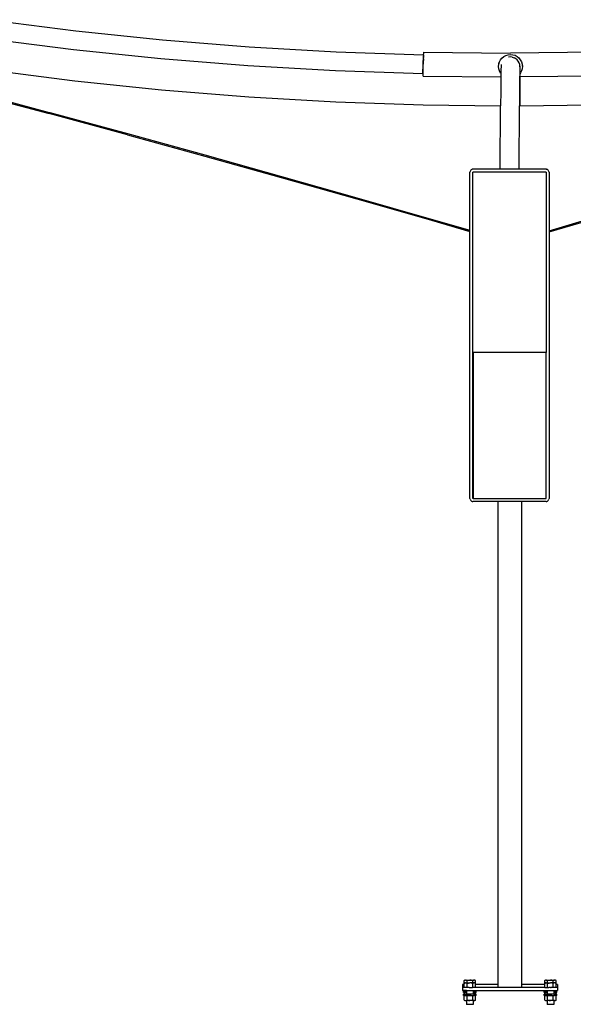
# Model space of a CAD drawing. Extents: x -127 to 136, y -70 to 68.
# Tile 2 of 3: x -58 to 12, y -70 to 54. Entities that reach past the tile are written whole.
import ezdxf

# ---------------------------------------------------------------- set-up
doc = ezdxf.new("R2010")
doc.units = 0
doc.header["$MEASUREMENT"] = 0
doc.layers.get('0').update_dxf_attribs({"linetype": 'CONTINUOUS'})

msp = doc.modelspace()

# ---------------------------------------------------------------- linework, layer by layer
for p, q in [((-61.48, 54.34), (-50.54, 52.95)), ((-50.54, 52.95), (-39.58, 51.81)), ((-61.81, 51.99), (-50.82, 50.59)), ((-39.58, 51.81), (-28.58, 50.93)), ((-50.82, 50.59), (-39.79, 49.45)), ((-28.58, 50.93), (-17.58, 50.29)), ((-17.58, 50.29), (-6.56, 49.91)), ((-6.56, 49.91), (-6.56, 49.98)), ((-6.56, 49.98), (-6.55, 49.98)), ((-6.56, 49.89), (-6.56, 49.91)), ((-6.56, 49.86), (-6.56, 49.89)), ((-6.56, 49.86), (-6.56, 49.85)), ((-6.56, 49.85), (-6.56, 49.83)), ((-6.56, 49.82), (-6.56, 49.83)), ((-6.56, 49.83), (-6.56, 49.83)), ((-6.56, 49.83), (-6.56, 49.82)), ((-6.56, 49.82), (-6.56, 49.79)), ((-6.56, 49.82), (-6.56, 49.82)), ((-6.56, 49.82), (-6.56, 49.82)), ((-6.56, 49.79), (-6.56, 49.79)), ((-6.55, 50.23), (-6.55, 50.2)), ((-6.55, 50.23), (4.47, 50.11)), ((-6.55, 50.2), (-6.55, 50.12)), ((-6.55, 50.12), (-6.55, 50.12)), ((-6.55, 50.12), (-6.55, 49.98)), ((3.62, 49.69), (3.88, 49.83)), ((3.88, 49.83), (4.17, 49.92)), ((4.17, 49.92), (4.46, 49.95)), ((4.46, 49.95), (4.75, 49.92)), ((15.49, 50.23), (4.47, 50.11)), ((4.47, 50.11), (4.47, 50.11)), ((4.47, 50.11), (4.47, 50.11)), ((4.47, 50.11), (4.47, 50.11)), ((4.75, 49.92), (5.04, 49.84)), ((5.04, 49.84), (5.3, 49.7)), ((-39.79, 49.45), (-28.75, 48.56)), ((-28.75, 48.56), (-17.69, 47.92)), ((-6.61, 47.63), (-6.56, 49.57)), ((-6.57, 49.18), (-6.57, 49.02)), ((-6.56, 49.18), (-6.57, 49.18)), ((-6.57, 49.02), (-6.57, 49.18)), ((-6.57, 48.96), (-6.57, 49.02)), ((-6.57, 48.96), (-6.57, 49.02)), ((-6.57, 48.96), (-6.57, 48.73)), ((-6.57, 48.96), (-6.57, 48.73)), ((-6.57, 48.96), (-6.57, 48.96)), ((-6.57, 48.5), (-6.57, 48.73)), ((-6.56, 49.79), (-6.56, 49.71)), ((-6.56, 49.71), (-6.56, 49.79)), ((-6.56, 49.57), (-6.56, 49.71)), ((-6.56, 49.71), (-6.56, 49.71)), ((-6.56, 49.71), (-6.56, 49.71)), ((-6.56, 49.71), (-6.56, 49.57)), ((-6.56, 49.57), (-6.56, 49.56)), ((-6.56, 49.57), (-6.56, 49.56)), ((-6.56, 49.56), (-6.56, 49.56)), ((-6.56, 49.39), (-6.56, 49.56)), ((-6.56, 49.56), (-6.56, 49.56)), ((-6.56, 49.39), (-6.56, 49.38)), ((-6.56, 49.38), (-6.56, 49.3)), ((-6.56, 49.3), (-6.56, 49.38)), ((-6.56, 49.3), (-6.56, 49.18)), ((-6.56, 49.18), (-6.56, 49.3)), ((2.96, 48.44), (2.98, 48.73)), ((2.96, 48.44), (2.96, 48.57)), ((2.98, 48.73), (3.07, 49.02)), ((2.98, 48.73), (2.99, 48.87)), ((3.07, 49.02), (3.21, 49.28)), ((3.21, 49.28), (3.39, 49.5)), ((3.3, 48.67), (3.27, 48.44)), ((3.39, 49.5), (3.62, 49.69)), ((4.46, 49.63), (4.23, 49.61)), ((4.69, 49.61), (4.46, 49.63)), ((4.69, 49.61), (4.91, 49.54)), ((5.12, 49.43), (4.91, 49.54)), ((5.3, 49.28), (5.12, 49.43)), ((5.3, 49.7), (5.53, 49.51)), ((5.45, 49.1), (5.3, 49.28)), ((5.56, 48.9), (5.45, 49.1)), ((5.53, 49.51), (5.71, 49.28)), ((5.63, 48.68), (5.56, 48.9)), ((5.65, 48.46), (5.63, 48.68)), ((5.71, 49.28), (5.85, 49.02)), ((5.85, 49.02), (5.94, 48.74)), ((5.94, 48.74), (5.97, 48.45)), ((5.97, 48.45), (5.98, 48.58)), ((-61.62, 48.02), (-56.24, 47.33)), ((-56.23, 47.33), (-56.24, 47.33)), ((-56.23, 47.33), (-50.66, 46.62)), ((-17.69, 47.92), (-6.61, 47.54)), ((-6.61, 47.63), (-6.61, 47.56)), ((-6.61, 47.56), (-6.61, 47.54)), ((-6.61, 47.54), (-6.58, 47.54)), ((-6.59, 47.33), (-6.58, 47.47)), ((-6.59, 47.25), (-6.59, 47.33)), ((-6.59, 47.33), (-6.59, 47.33)), ((-6.58, 48.15), (-6.57, 48.27)), ((-6.58, 48.07), (-6.58, 48.15)), ((-6.58, 47.89), (-6.58, 48.07)), ((-6.58, 47.74), (-6.58, 47.89)), ((-6.58, 47.89), (-6.58, 47.89)), ((-6.58, 47.66), (-6.58, 47.74)), ((-6.58, 47.63), (-6.58, 47.66)), ((-6.58, 47.56), (-6.58, 47.63)), ((-6.58, 47.54), (-6.58, 47.56)), ((-6.58, 47.47), (-6.58, 47.54)), ((-6.58, 47.47), (-6.58, 47.47)), ((-6.57, 48.43), (-6.57, 48.5)), ((-6.57, 48.27), (-6.57, 48.43)), ((2.99, 48.14), (2.96, 48.44)), ((3.07, 47.86), (2.99, 48.14)), ((3.21, 47.6), (3.07, 47.86)), ((3.25, 47.55), (3.21, 47.6)), ((3.26, 48.03), (3.25, 47.55)), ((3.25, 47.55), (3.25, 47.37)), ((3.25, 47.37), (3.25, 47.11)), ((3.27, 48.44), (3.26, 48.03)), ((5.63, 47.37), (5.62, 47.11)), ((5.64, 48.03), (5.63, 47.5)), ((5.72, 47.61), (5.63, 47.5)), ((5.63, 47.5), (5.63, 47.37)), ((5.65, 48.4), (5.64, 48.03)), ((5.65, 48.46), (5.65, 48.44)), ((5.65, 48.45), (5.65, 48.46)), ((5.65, 48.4), (5.65, 48.45)), ((5.65, 48.44), (5.65, 48.4)), ((5.86, 47.87), (5.72, 47.61)), ((5.94, 48.15), (5.86, 47.87)), ((5.97, 48.45), (5.94, 48.15)), ((-50.66, 46.62), (-39.67, 45.48)), ((-6.59, 47.22), (-6.59, 47.25)), ((-6.59, 47.22), (3.25, 47.11)), ((3.24, 46.46), (3.23, 45.3)), ((3.25, 47.11), (3.24, 46.46)), ((5.62, 46.46), (5.61, 45.3)), ((5.62, 47.11), (5.62, 46.46)), ((5.66, 47.11), (5.62, 47.11)), ((15.53, 47.22), (5.66, 47.11)), ((5.66, 47.11), (5.66, 43.47)), ((-63.93, 45.16), (-53.91, 42.47)), ((-63.91, 45.32), (-53.89, 42.63)), ((-39.67, 45.48), (-28.65, 44.59)), ((3.23, 45.3), (3.22, 43.47)), ((5.61, 45.3), (5.59, 43.47)), ((-28.65, 44.59), (-17.62, 43.96)), ((-17.62, 43.96), (-6.58, 43.58)), ((-6.58, 43.58), (3.22, 43.47)), ((5.66, 43.47), (14.61, 43.57)), ((-43.99, 39.78), (-53.91, 42.47)), ((-53.89, 42.63), (-53.82, 42.61)), ((-53.82, 42.61), (-43.98, 39.94)), ((3.18, 35.44), (3.22, 43.47)), ((5.55, 35.44), (5.59, 43.47)), ((5.59, 43.47), (5.66, 43.47)), ((5.66, 43.45), (5.66, 43.45)), ((-43.98, 39.94), (-34.19, 37.24)), ((-43.99, 39.78), (-34.2, 37.08)), ((-34.2, 37.08), (-24.53, 34.38)), ((-34.19, 37.24), (-24.52, 34.54)), ((-0.64, 35.16), (-0.66, 35.07)), ((-0.66, 27.72), (-0.66, 35.07)), ((-0.61, 35.25), (-0.64, 35.16)), ((-0.55, 35.33), (-0.61, 35.25)), ((-0.47, 35.39), (-0.55, 35.33)), ((-0.47, 35.39), (-0.38, 35.43)), ((-0.28, 35.44), (-0.38, 35.43)), ((3.18, 35.44), (-0.28, 35.44)), ((8.97, 35.07), (-0.28, 35.07)), ((-0.28, -6.18), (-0.28, 35.07)), ((5.55, 35.44), (3.18, 35.44)), ((8.97, 35.44), (5.55, 35.44)), ((8.97, 35.44), (9.07, 35.43)), ((8.97, 35.07), (8.97, 12.25)), ((9.16, 35.39), (9.07, 35.43)), ((9.23, 35.33), (9.16, 35.39)), ((9.29, 35.25), (9.23, 35.33)), ((9.33, 35.16), (9.29, 35.25)), ((9.34, 35.07), (9.33, 35.16)), ((9.34, 35.07), (9.34, 27.67)), ((-24.53, 34.38), (-14.97, 31.68)), ((-24.52, 34.54), (-14.97, 31.84)), ((-14.97, 31.84), (-5.55, 29.14)), ((-14.97, 31.68), (-5.54, 28.98)), ((-5.54, 28.98), (-5.55, 29.14)), ((-5.55, 29.14), (-0.66, 27.72)), ((-5.54, 28.98), (-0.66, 27.57)), ((-0.66, 27.65), (-5.54, 28.98)), ((9.34, 27.67), (14.42, 29.15)), ((9.34, 27.52), (14.42, 28.99)), ((-0.66, 27.72), (-0.64, 27.72)), ((-0.66, 27.65), (-0.66, 27.72)), ((-0.64, 27.64), (-0.66, 27.65)), ((-0.66, 27.57), (-0.66, 27.65)), ((-0.66, 27.57), (-0.64, 27.56)), ((-0.66, -6.18), (-0.66, 27.57)), ((9.33, 27.67), (9.34, 27.67)), ((9.33, 27.51), (9.34, 27.52)), ((9.34, 27.67), (9.34, 27.52)), ((9.34, 27.52), (9.34, -6.18)), ((8.97, 12.25), (-0.25, 12.25)), ((-0.25, 12.25), (-0.25, -6.18)), ((8.97, -6.18), (8.97, 12.25)), ((-0.64, -6.28), (-0.66, -6.18)), ((-0.25, -6.18), (-0.28, -6.18)), ((-0.25, -6.18), (8.97, -6.18)), ((9.34, -6.18), (9.33, -6.28)), ((-0.64, -6.28), (-0.61, -6.37)), ((-0.61, -6.37), (-0.55, -6.45)), ((-0.47, -6.51), (-0.55, -6.45)), ((-0.47, -6.51), (-0.38, -6.55)), ((-0.38, -6.55), (-0.28, -6.56)), ((2.91, -6.56), (-0.28, -6.56)), ((2.91, -6.56), (2.91, -6.55)), ((5.91, -6.56), (2.91, -6.56)), ((2.91, -67.65), (2.91, -6.56)), ((5.91, -6.56), (5.91, -6.55)), ((5.91, -67.65), (5.91, -6.56)), ((8.97, -6.56), (5.91, -6.56)), ((8.97, -6.56), (9.07, -6.55)), ((9.07, -6.55), (9.16, -6.51)), ((9.16, -6.51), (9.23, -6.45)), ((9.23, -6.45), (9.29, -6.37)), ((9.29, -6.37), (9.33, -6.28)), ((-1.29, -67.07), (-1.38, -67.12)), ((-1.38, -67.12), (-1.29, -67.08)), ((-1.38, -67.5), (-1.38, -67.12)), ((-1.21, -67.07), (-1.29, -67.08)), ((-1.21, -67.07), (-1.29, -67.07)), ((-1.21, -67.07), (-1.12, -67.08)), ((-1.21, -67.07), (-0.67, -67.07)), ((-1.03, -67.12), (-1.12, -67.08)), ((-1.03, -67.12), (-0.84, -67.08)), ((-1.03, -67.44), (-1.03, -67.12)), ((-0.84, -67.08), (-0.67, -67.07)), ((-0.5, -67.08), (-0.67, -67.07)), ((-0.67, -67.07), (-0.13, -67.07)), ((-0.31, -67.12), (-0.5, -67.08)), ((-0.22, -67.08), (-0.31, -67.12)), ((-0.31, -67.44), (-0.31, -67.12)), ((-0.13, -67.07), (-0.22, -67.08)), ((-0.05, -67.08), (-0.13, -67.07)), ((-0.05, -67.07), (-0.13, -67.07)), ((0.05, -67.12), (-0.05, -67.07)), ((0.05, -67.12), (-0.05, -67.08)), ((0.05, -67.5), (0.05, -67.12)), ((8.9, -67.07), (8.8, -67.12)), ((8.8, -67.12), (8.9, -67.08)), ((8.8, -67.5), (8.8, -67.12)), ((8.98, -67.07), (8.9, -67.08)), ((8.98, -67.07), (8.9, -67.07)), ((8.98, -67.07), (9.06, -67.08)), ((8.98, -67.07), (9.52, -67.07)), ((9.16, -67.12), (9.06, -67.08)), ((9.16, -67.12), (9.35, -67.08)), ((9.16, -67.44), (9.16, -67.12)), ((9.35, -67.08), (9.52, -67.07)), ((9.68, -67.08), (9.52, -67.07)), ((9.52, -67.07), (10.05, -67.07)), ((9.87, -67.12), (9.68, -67.08)), ((9.97, -67.08), (9.87, -67.12)), ((9.87, -67.44), (9.87, -67.12)), ((10.05, -67.07), (9.97, -67.08)), ((10.14, -67.08), (10.05, -67.07)), ((10.14, -67.07), (10.05, -67.07)), ((10.23, -67.12), (10.14, -67.07)), ((10.23, -67.12), (10.14, -67.08)), ((10.23, -67.5), (10.23, -67.12)), ((-1.38, -67.65), (-1.59, -67.65)), ((-1.59, -67.65), (-1.59, -68.02)), ((-1.59, -68.02), (-1.59, -68.4)), ((-1.38, -68.02), (-1.59, -68.02)), ((-1.09, -68.4), (-1.59, -68.4)), ((-1.29, -67.44), (-1.38, -67.5)), ((-1.38, -67.5), (-1.29, -67.46)), ((-1.38, -67.65), (-1.38, -67.5)), ((-1.38, -68.02), (-1.38, -67.65)), ((-1.03, -68.02), (-1.38, -68.02)), ((-1.21, -67.44), (-1.29, -67.46)), ((-1.21, -67.44), (-1.29, -67.44)), ((-1.21, -67.44), (-1.12, -67.46)), ((-1.21, -67.44), (-1.03, -67.44)), ((-1.03, -67.5), (-1.12, -67.46)), ((-1.09, -68.4), (-1.09, -68.49)), ((-1.09, -68.4), (-0.25, -68.4)), ((-1.03, -67.44), (-0.67, -67.44)), ((-1.03, -67.5), (-0.84, -67.46)), ((-1.03, -68.02), (-1.03, -67.5)), ((-0.78, -68.02), (-1.03, -68.02)), ((-0.84, -67.46), (-0.67, -67.44)), ((-0.78, -68.02), (-0.74, -68.02)), ((-0.72, -68.02), (-0.74, -68.02)), ((-0.72, -68.02), (-0.67, -68.02)), ((-0.5, -67.46), (-0.67, -67.44)), ((-0.31, -67.44), (-0.67, -67.44)), ((-0.67, -68.02), (-0.59, -68.02)), ((-0.59, -68.02), (-0.56, -68.02)), ((-0.56, -68.02), (-0.46, -68.02)), ((-0.31, -67.5), (-0.5, -67.46)), ((-0.46, -68.02), (-0.37, -68.02)), ((-0.46, -68.02), (-0.46, -68.02)), ((-0.37, -68.02), (-0.34, -68.02)), ((-0.31, -68.02), (-0.34, -68.02)), ((-0.13, -67.44), (-0.31, -67.44)), ((-0.22, -67.46), (-0.31, -67.5)), ((-0.31, -68.02), (-0.31, -67.5)), ((-0.25, -68.02), (-0.31, -68.02)), ((-0.24, -68.02), (-0.25, -68.02)), ((-0.25, -68.4), (-0.25, -68.49)), ((-0.25, -68.4), (9.09, -68.4)), ((0.05, -68.02), (-0.24, -68.02)), ((-0.13, -67.44), (-0.22, -67.46)), ((-0.05, -67.46), (-0.13, -67.44)), ((-0.05, -67.44), (-0.13, -67.44)), ((0.05, -67.5), (-0.05, -67.44)), ((0.05, -67.5), (-0.05, -67.46)), ((0.05, -67.65), (0.05, -67.5)), ((2.91, -67.65), (0.05, -67.65)), ((0.05, -68.02), (0.05, -67.65)), ((2.91, -68.02), (0.05, -68.02)), ((2.91, -68.02), (2.91, -67.65)), ((5.91, -68.02), (2.91, -68.02)), ((8.8, -67.65), (5.91, -67.65)), ((5.91, -68.02), (5.91, -67.65)), ((8.8, -68.02), (5.91, -68.02)), ((8.9, -67.44), (8.8, -67.5)), ((8.8, -67.5), (8.9, -67.46)), ((8.8, -67.65), (8.8, -67.5)), ((8.8, -68.02), (8.8, -67.65)), ((8.8, -68.02), (8.91, -68.02)), ((8.98, -67.44), (8.9, -67.46)), ((8.98, -67.44), (8.9, -67.44)), ((8.91, -68.02), (9.05, -68.02)), ((8.98, -67.44), (9.06, -67.46)), ((8.98, -67.44), (9.16, -67.44)), ((9.09, -68.02), (9.05, -68.02)), ((9.16, -67.5), (9.06, -67.46)), ((9.09, -68.02), (9.15, -68.02)), ((9.09, -68.4), (9.09, -68.49)), ((9.09, -68.4), (9.94, -68.4)), ((9.15, -68.02), (9.16, -68.02)), ((9.16, -67.44), (9.52, -67.44)), ((9.16, -67.5), (9.35, -67.46)), ((9.16, -68.02), (9.16, -67.5)), ((9.16, -68.02), (9.22, -68.02)), ((9.16, -68.02), (9.16, -68.02)), ((9.22, -68.02), (9.28, -68.02)), ((9.28, -68.02), (9.3, -68.02)), ((9.52, -68.02), (9.3, -68.02)), ((9.35, -67.46), (9.52, -67.44)), ((9.68, -67.46), (9.52, -67.44)), ((9.87, -67.44), (9.52, -67.44)), ((9.52, -68.02), (9.54, -68.02)), ((9.54, -68.02), (9.63, -68.02)), ((9.87, -68.02), (9.63, -68.02)), ((9.87, -67.5), (9.68, -67.46)), ((10.05, -67.44), (9.87, -67.44)), ((9.97, -67.46), (9.87, -67.5)), ((9.87, -68.02), (9.87, -67.5)), ((10.23, -68.02), (9.87, -68.02)), ((9.94, -68.4), (10.41, -68.4)), ((9.94, -68.4), (9.94, -68.49)), ((10.05, -67.44), (9.97, -67.46)), ((10.14, -67.46), (10.05, -67.44)), ((10.14, -67.44), (10.05, -67.44)), ((10.23, -67.5), (10.14, -67.44)), ((10.23, -67.5), (10.14, -67.46)), ((10.23, -67.65), (10.23, -67.5)), ((10.41, -67.65), (10.23, -67.65)), ((10.23, -68.02), (10.23, -67.65)), ((10.41, -68.02), (10.23, -68.02)), ((10.41, -67.65), (10.41, -68.02)), ((10.41, -68.02), (10.41, -68.4)), ((-1.47, -68.65), (-1.47, -68.49)), ((-1.47, -68.49), (-1.09, -68.49)), ((-1.29, -68.65), (-1.47, -68.65)), ((-1.47, -69.03), (-1.47, -68.87)), ((-1.47, -68.87), (-1.38, -68.87)), ((-1.47, -69.03), (-1.38, -69.03)), ((-1.29, -68.65), (-1.38, -68.71)), ((-1.38, -68.71), (-1.29, -68.67)), ((-1.38, -68.87), (-1.38, -68.71)), ((-1.38, -68.87), (-1.09, -68.87)), ((-1.29, -69.03), (-1.38, -69.08)), ((-1.38, -69.08), (-1.38, -69.03)), ((-1.29, -69.03), (-1.38, -69.03)), ((-1.38, -69.08), (-1.29, -69.04)), ((-1.38, -69.61), (-1.38, -69.08)), ((-1.38, -69.61), (-1.29, -69.65)), ((-1.38, -69.61), (-1.29, -69.66)), ((-1.21, -68.65), (-1.29, -68.67)), ((-1.29, -68.65), (-1.21, -68.65)), ((-1.21, -69.03), (-1.29, -69.04)), ((-1.29, -69.03), (-1.21, -69.03)), ((-1.29, -69.65), (-1.21, -69.66)), ((-1.29, -69.66), (-1.21, -69.66)), ((-1.21, -68.65), (-1.12, -68.67)), ((-1.21, -68.65), (-1.09, -68.65)), ((-1.21, -69.03), (-1.12, -69.04)), ((-0.67, -69.03), (-1.21, -69.03)), ((-1.21, -69.66), (-1.12, -69.65)), ((-1.21, -69.66), (-1.09, -69.66)), ((-1.09, -68.68), (-1.12, -68.67)), ((-1.03, -69.08), (-1.12, -69.04)), ((-1.12, -69.65), (-1.03, -69.61)), ((-1.08, -68.49), (-1.09, -68.49)), ((-1.09, -68.49), (-1.09, -68.65)), ((-1.09, -68.65), (-1.08, -68.65)), ((-1.09, -68.65), (-1.09, -68.68)), ((-1.08, -68.69), (-1.09, -68.68)), ((-1.09, -68.68), (-1.09, -68.87)), ((-0.25, -68.87), (-1.09, -68.87)), ((-1.09, -69.66), (-1.09, -69.76)), ((-0.67, -69.66), (-1.09, -69.66)), ((-1.03, -69.08), (-0.84, -69.04)), ((-1.03, -69.61), (-1.03, -69.08)), ((-1.03, -69.61), (-0.84, -69.65)), ((-0.84, -69.04), (-0.67, -69.03)), ((-0.84, -69.65), (-0.67, -69.66)), ((-0.5, -69.04), (-0.67, -69.03)), ((-0.67, -69.03), (-0.13, -69.03)), ((-0.5, -69.65), (-0.67, -69.66)), ((-0.25, -69.66), (-0.67, -69.66)), ((-0.31, -69.08), (-0.5, -69.04)), ((-0.31, -69.61), (-0.5, -69.65)), ((-0.22, -69.04), (-0.31, -69.08)), ((-0.31, -69.61), (-0.31, -69.08)), ((-0.31, -69.61), (-0.22, -69.65)), ((-0.25, -68.49), (-0.25, -68.65)), ((0.13, -68.49), (-0.25, -68.49)), ((-0.25, -68.65), (-0.13, -68.65)), ((-0.25, -68.65), (-0.25, -68.68)), ((-0.22, -68.67), (-0.25, -68.68)), ((-0.25, -68.68), (-0.25, -68.87)), ((0.05, -68.87), (-0.25, -68.87)), ((-0.25, -69.66), (-0.25, -70.14)), ((-0.13, -69.66), (-0.25, -69.66)), ((-0.13, -68.65), (-0.22, -68.67)), ((-0.13, -69.03), (-0.22, -69.04)), ((-0.13, -69.66), (-0.22, -69.65)), ((-0.05, -68.67), (-0.13, -68.65)), ((-0.05, -68.65), (-0.13, -68.65)), ((-0.05, -69.04), (-0.13, -69.03)), ((-0.05, -69.03), (-0.13, -69.03)), ((-0.13, -69.66), (-0.05, -69.65)), ((-0.13, -69.66), (-0.05, -69.66)), ((0.05, -68.71), (-0.05, -68.65)), ((0.13, -68.65), (-0.05, -68.65)), ((0.05, -68.71), (-0.05, -68.67)), ((0.05, -69.08), (-0.05, -69.03)), ((0.05, -69.03), (-0.05, -69.03)), ((0.05, -69.08), (-0.05, -69.04)), ((-0.05, -69.66), (0.05, -69.61)), ((0.05, -69.61), (-0.05, -69.65)), ((0.05, -68.87), (0.05, -68.71)), ((0.13, -68.87), (0.05, -68.87)), ((0.05, -69.08), (0.05, -69.03)), ((0.13, -69.03), (0.05, -69.03)), ((0.05, -69.61), (0.05, -69.08)), ((0.13, -68.65), (0.13, -68.49)), ((0.13, -69.03), (0.13, -68.87)), ((8.72, -68.65), (8.72, -68.49)), ((8.72, -68.49), (9.09, -68.49)), ((8.9, -68.65), (8.72, -68.65)), ((8.72, -69.03), (8.72, -68.87)), ((8.72, -68.87), (8.8, -68.87)), ((8.72, -69.03), (8.8, -69.03)), ((8.9, -68.65), (8.8, -68.71)), ((8.8, -68.71), (8.9, -68.67)), ((8.8, -68.87), (8.8, -68.71)), ((8.8, -68.87), (9.09, -68.87)), ((8.9, -69.03), (8.8, -69.08)), ((8.8, -69.08), (8.8, -69.03)), ((8.9, -69.03), (8.8, -69.03)), ((8.8, -69.08), (8.9, -69.04)), ((8.8, -69.61), (8.8, -69.08)), ((8.8, -69.61), (8.9, -69.65)), ((8.8, -69.61), (8.9, -69.66)), ((8.98, -68.65), (8.9, -68.67)), ((8.9, -68.65), (8.98, -68.65)), ((8.98, -69.03), (8.9, -69.04)), ((8.9, -69.03), (8.98, -69.03)), ((8.9, -69.65), (8.98, -69.66)), ((8.9, -69.66), (8.98, -69.66)), ((8.98, -68.65), (9.06, -68.67)), ((8.98, -68.65), (9.09, -68.65)), ((8.98, -69.03), (9.06, -69.04)), ((9.52, -69.03), (8.98, -69.03)), ((8.98, -69.66), (9.06, -69.65)), ((8.98, -69.66), (9.09, -69.66)), ((9.09, -68.68), (9.06, -68.67)), ((9.16, -69.08), (9.06, -69.04)), ((9.06, -69.65), (9.16, -69.61)), ((9.11, -68.49), (9.09, -68.49)), ((9.09, -68.49), (9.09, -68.65)), ((9.09, -68.65), (9.11, -68.65)), ((9.09, -68.65), (9.09, -68.68)), ((9.11, -68.69), (9.09, -68.68)), ((9.09, -68.68), (9.09, -68.87)), ((9.94, -68.87), (9.09, -68.87)), ((9.09, -69.66), (9.09, -69.76)), ((9.52, -69.66), (9.09, -69.66)), ((9.16, -69.08), (9.35, -69.04)), ((9.16, -69.61), (9.16, -69.08)), ((9.16, -69.61), (9.35, -69.65)), ((9.35, -69.04), (9.52, -69.03)), ((9.35, -69.65), (9.52, -69.66)), ((9.68, -69.04), (9.52, -69.03)), ((9.52, -69.03), (10.05, -69.03)), ((9.68, -69.65), (9.52, -69.66)), ((9.94, -69.66), (9.52, -69.66)), ((9.87, -69.08), (9.68, -69.04)), ((9.87, -69.61), (9.68, -69.65)), ((9.97, -69.04), (9.87, -69.08)), ((9.87, -69.61), (9.87, -69.08)), ((9.87, -69.61), (9.97, -69.65)), ((9.94, -68.49), (9.94, -68.65)), ((10.31, -68.49), (9.94, -68.49)), ((9.94, -68.65), (10.05, -68.65)), ((9.94, -68.65), (9.94, -68.68)), ((9.97, -68.67), (9.94, -68.68)), ((9.94, -68.68), (9.94, -68.87)), ((10.23, -68.87), (9.94, -68.87)), ((9.94, -69.66), (9.94, -70.14)), ((10.05, -69.66), (9.94, -69.66)), ((10.05, -68.65), (9.97, -68.67)), ((10.05, -69.03), (9.97, -69.04)), ((10.05, -69.66), (9.97, -69.65)), ((10.14, -68.67), (10.05, -68.65)), ((10.14, -68.65), (10.05, -68.65)), ((10.14, -69.04), (10.05, -69.03)), ((10.14, -69.03), (10.05, -69.03)), ((10.05, -69.66), (10.14, -69.65)), ((10.05, -69.66), (10.14, -69.66)), ((10.23, -68.71), (10.14, -68.65)), ((10.31, -68.65), (10.14, -68.65)), ((10.23, -68.71), (10.14, -68.67)), ((10.23, -69.08), (10.14, -69.03)), ((10.23, -69.03), (10.14, -69.03)), ((10.23, -69.08), (10.14, -69.04)), ((10.14, -69.66), (10.23, -69.61)), ((10.23, -69.61), (10.14, -69.65)), ((10.23, -68.87), (10.23, -68.71)), ((10.31, -68.87), (10.23, -68.87)), ((10.23, -69.08), (10.23, -69.03)), ((10.31, -69.03), (10.23, -69.03)), ((10.23, -69.61), (10.23, -69.08)), ((10.31, -68.65), (10.31, -68.49)), ((10.31, -69.03), (10.31, -68.87)), ((-1.09, -69.76), (-1.08, -69.76)), ((-1.09, -69.76), (-1.09, -70.14)), ((-0.25, -70.14), (-1.09, -70.14)), ((9.09, -69.76), (9.11, -69.76)), ((9.09, -69.76), (9.09, -70.14)), ((9.94, -70.14), (9.09, -70.14))]:
    msp.add_line(p, q)

doc.saveas('drawing.dxf')
